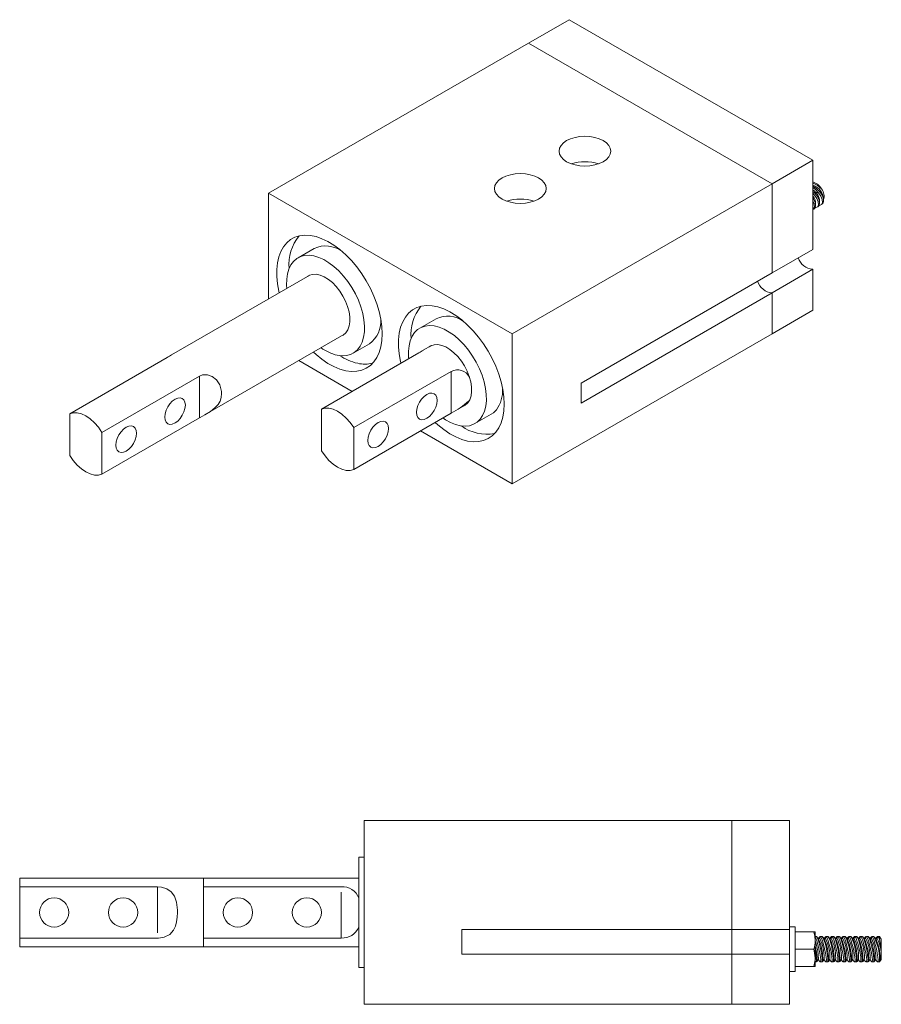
# Model space of a CAD drawing. Header units: inches. Extents: x 2.05 to 9.63, y 0.83 to 7.5.
# Tile 2 of 2: x 4.94 to 9.63, y 0.83 to 6.19. Entities that reach past the tile are written whole.
import ezdxf

# ---------------------------------------------------------------- set-up
doc = ezdxf.new("R2010")
doc.units = ezdxf.units.IN
doc.header["$MEASUREMENT"] = 0
doc.header["$PDSIZE"] = -1
doc.linetypes.add('PHANTOM', pattern=[0.5, 0.25, -0.05, 0.05, -0.05, 0.05, -0.05])

msp = doc.modelspace()

# ---------------------------------------------------------------- linework, layer by layer
at = {"color": 7, "linetype": 'Continuous', "lineweight": 0}
for p, q in [((7.9317, 6.1866), (7.7103, 6.0588)), ((9.2575, 5.4212), (7.9317, 6.1866)), ((7.7103, 6.0588), (6.2961, 5.2424)), ((9.0362, 5.2934), (7.7103, 6.0588)), ((9.2575, 5.4212), (9.0362, 5.2934)), ((9.2575, 4.9365), (9.2575, 5.4212)), ((9.0362, 5.2934), (7.6219, 4.477)), ((9.0362, 4.8088), (9.0362, 5.2934)), ((7.6219, 4.477), (6.2961, 5.2424)), ((6.2961, 5.2424), (6.2961, 4.6668)), ((9.2575, 5.1529), (9.2625, 5.1558)), ((9.2791, 5.1653), (9.2846, 5.1685)), ((9.3012, 5.1781), (9.3066, 5.1812)), ((6.5448, 4.9414), (6.4564, 4.8904)), ((9.2575, 4.9365), (9.0362, 4.8088)), ((9.0362, 4.7003), (9.2575, 4.8281)), ((9.2575, 4.6047), (9.2575, 4.8281)), ((6.52, 4.796), (5.7683, 4.3621)), ((9.0362, 4.8088), (7.9967, 4.2087)), ((7.9967, 4.1002), (9.0362, 4.7003)), ((9.0362, 4.4769), (9.0362, 4.7003)), ((7.2077, 4.5587), (7.1193, 4.5077)), ((9.2575, 4.6047), (9.0362, 4.4769)), ((5.9548, 4.0391), (6.7064, 4.473)), ((7.6219, 3.6605), (7.6219, 4.477)), ((9.0362, 4.4769), (7.6219, 3.6605)), ((6.7564, 4.3707), (6.8447, 4.4218)), ((7.1829, 4.4133), (7.1383, 4.3876)), ((5.7444, 4.3479), (5.2141, 4.0418)), ((7.1144, 4.3735), (6.5841, 4.0673)), ((6.4605, 4.331), (6.7507, 4.1635)), ((5.3894, 3.9406), (5.9198, 4.2467)), ((6.7595, 3.9661), (7.2898, 4.2722)), ((7.9967, 4.1002), (7.9967, 4.2087)), ((7.3248, 4.0646), (7.3694, 4.0903)), ((5.2141, 4.0418), (5.2141, 3.8143)), ((6.5841, 4.0673), (6.5841, 3.8398)), ((7.2898, 4.0447), (6.7595, 3.7386)), ((7.4193, 3.9881), (7.5077, 4.0391)), ((5.9198, 4.0192), (5.3894, 3.7131)), ((6.7595, 3.7386), (6.7595, 3.9661)), ((5.3894, 3.7131), (5.3894, 3.9406)), ((7.1231, 3.9485), (7.6219, 3.6605)), ((6.8171, 0.8274), (6.8171, 1.8274)), ((8.8171, 1.8274), (6.8171, 1.8274)), ((8.8171, 1.2338), (8.8171, 1.8274)), ((9.1301, 1.8274), (8.8171, 1.8274)), ((9.1301, 1.2338), (9.1301, 1.8274)), ((6.8171, 1.6274), (6.7871, 1.6274)), ((6.7871, 1.1651), (6.7871, 1.6274)), ((5.9421, 1.5139), (4.9421, 1.5139)), ((4.9421, 1.4667), (4.9421, 1.5139)), ((6.7871, 1.5139), (5.9421, 1.5139)), ((5.9421, 1.4667), (5.9421, 1.5139)), ((4.9421, 1.4667), (5.6921, 1.4667)), ((4.9421, 1.1881), (4.9421, 1.4667)), ((5.9421, 1.4667), (6.6921, 1.4667)), ((5.9421, 1.1881), (5.9421, 1.4667)), ((8.8171, 1.2338), (7.3471, 1.2338)), ((7.3471, 1.101), (7.3471, 1.2338)), ((9.1301, 1.2338), (8.8171, 1.2338)), ((8.8171, 1.2338), (8.8171, 1.101)), ((9.1611, 1.2494), (9.1301, 1.2494)), ((9.1301, 1.2338), (9.1301, 1.1003)), ((9.1611, 1.0054), (9.1611, 1.2494)), ((4.9421, 1.1409), (4.9421, 1.1881)), ((5.6921, 1.1881), (4.9421, 1.1881)), ((6.6921, 1.1881), (5.9421, 1.1881)), ((5.9421, 1.1409), (5.9421, 1.1881)), ((9.2624, 1.2212), (9.1611, 1.2212)), ((9.2708, 1.2212), (9.2624, 1.2212)), ((9.2708, 1.1743), (9.2708, 1.2212)), ((9.2765, 1.1964), (9.2708, 1.1964)), ((9.2893, 1.1826), (9.2795, 1.1941)), ((9.2949, 1.1942), (9.2871, 1.1851)), ((9.2955, 1.1849), (9.2884, 1.1835)), ((9.298, 1.1944), (9.2948, 1.1848)), ((9.2983, 1.1943), (9.2986, 1.1958)), ((9.3077, 1.1964), (9.2997, 1.1964)), ((9.3205, 1.1826), (9.3107, 1.1941)), ((9.3262, 1.1942), (9.3184, 1.1851)), ((9.3267, 1.1849), (9.3197, 1.1835)), ((9.3293, 1.1944), (9.3261, 1.1848)), ((9.3296, 1.1943), (9.3298, 1.1958)), ((9.339, 1.1964), (9.3309, 1.1964)), ((9.3518, 1.1826), (9.342, 1.1941)), ((9.3574, 1.1942), (9.3496, 1.1851)), ((9.358, 1.1849), (9.3509, 1.1835)), ((9.3605, 1.1944), (9.3573, 1.1848)), ((9.3608, 1.1943), (9.3611, 1.1958)), ((9.3702, 1.1964), (9.3622, 1.1964)), ((9.383, 1.1826), (9.3732, 1.1941)), ((9.3887, 1.1942), (9.3809, 1.1851)), ((9.3892, 1.1849), (9.3822, 1.1835)), ((9.3918, 1.1944), (9.3886, 1.1848)), ((9.3921, 1.1943), (9.3923, 1.1958)), ((9.4015, 1.1964), (9.3934, 1.1964)), ((9.4143, 1.1826), (9.4045, 1.1941)), ((9.4199, 1.1942), (9.4121, 1.1851)), ((9.4205, 1.1849), (9.4134, 1.1835)), ((9.423, 1.1944), (9.4198, 1.1848)), ((9.4233, 1.1943), (9.4236, 1.1958)), ((9.4327, 1.1964), (9.4247, 1.1964)), ((9.4455, 1.1826), (9.4357, 1.1941)), ((9.4512, 1.1942), (9.4434, 1.1851)), ((9.4517, 1.1849), (9.4447, 1.1835)), ((9.4543, 1.1944), (9.4511, 1.1848)), ((9.4546, 1.1943), (9.4548, 1.1958)), ((9.464, 1.1964), (9.4559, 1.1964)), ((9.4768, 1.1826), (9.467, 1.1941)), ((9.4824, 1.1942), (9.4746, 1.1851)), ((9.483, 1.1849), (9.4759, 1.1835)), ((9.4855, 1.1944), (9.4823, 1.1848)), ((9.4858, 1.1943), (9.4861, 1.1958)), ((9.4952, 1.1964), (9.4872, 1.1964)), ((9.508, 1.1826), (9.4982, 1.1941)), ((9.5137, 1.1942), (9.5059, 1.1851)), ((9.5142, 1.1849), (9.5072, 1.1835)), ((9.5168, 1.1944), (9.5136, 1.1848)), ((9.5171, 1.1943), (9.5173, 1.1958)), ((9.5265, 1.1964), (9.5184, 1.1964)), ((9.5393, 1.1826), (9.5295, 1.1941)), ((9.5449, 1.1942), (9.5371, 1.1851)), ((9.5455, 1.1849), (9.5384, 1.1835)), ((9.548, 1.1944), (9.5448, 1.1848)), ((9.5483, 1.1943), (9.5486, 1.1958)), ((9.5577, 1.1964), (9.5497, 1.1964)), ((9.5705, 1.1826), (9.5607, 1.1941)), ((9.5762, 1.1942), (9.5684, 1.1851)), ((9.5767, 1.1849), (9.5697, 1.1835)), ((9.5793, 1.1944), (9.5761, 1.1848)), ((9.5796, 1.1943), (9.5798, 1.1958)), ((9.5891, 1.1964), (9.5809, 1.1964)), ((9.6018, 1.1826), (9.5918, 1.1943)), ((9.6074, 1.1942), (9.5996, 1.1851)), ((9.608, 1.1849), (9.6009, 1.1835)), ((9.6105, 1.1942), (9.6073, 1.1848)), ((9.6121, 1.1964), (9.6103, 1.1964)), ((9.6109, 1.1941), (9.6115, 1.1962)), ((9.6205, 1.1964), (9.6121, 1.1964)), ((9.6301, 1.1826), (9.6205, 1.1964)), ((9.6205, 1.1964), (9.6205, 1.1795)), ((9.6296, 1.1835), (9.6295, 1.1836)), ((9.6301, 1.1826), (9.6301, 1.0722)), ((4.9421, 1.1409), (5.9421, 1.1409)), ((5.9421, 1.1409), (6.7871, 1.1409)), ((6.7871, 1.0274), (6.7871, 1.1651)), ((9.2624, 1.1274), (9.1611, 1.1274)), ((9.2708, 1.0806), (9.2708, 1.1743)), ((7.3471, 1.101), (8.8171, 1.101)), ((8.8171, 0.8274), (8.8171, 1.101)), ((8.8171, 1.101), (9.1301, 1.101)), ((9.1301, 0.8274), (9.1301, 1.101)), ((9.2708, 1.0806), (9.2708, 1.0337)), ((9.6205, 1.0641), (9.6205, 1.072)), ((9.6298, 1.0717), (9.6301, 1.0722)), ((6.7871, 1.0274), (6.8171, 1.0274)), ((9.2624, 1.0337), (9.1611, 1.0337)), ((9.2624, 1.0337), (9.2708, 1.0337)), ((9.2708, 1.0584), (9.2747, 1.0584)), ((9.2747, 1.0584), (9.2765, 1.0584)), ((9.2765, 1.0588), (9.2756, 1.0599)), ((9.2763, 1.0607), (9.2798, 1.0712)), ((9.2791, 1.0611), (9.2768, 1.0585)), ((9.2794, 1.0701), (9.2865, 1.0714)), ((9.2795, 1.0608), (9.2871, 1.0698)), ((9.2859, 1.0713), (9.2949, 1.0607)), ((9.2978, 1.0584), (9.3059, 1.0584)), ((9.3059, 1.0584), (9.3077, 1.0584)), ((9.3077, 1.0588), (9.3069, 1.0599)), ((9.3076, 1.0607), (9.3111, 1.0712)), ((9.3103, 1.0611), (9.308, 1.0585)), ((9.3107, 1.0701), (9.3177, 1.0714)), ((9.3107, 1.0608), (9.3184, 1.0698)), ((9.3171, 1.0713), (9.3262, 1.0607)), ((9.329, 1.0584), (9.3372, 1.0584)), ((9.3372, 1.0584), (9.339, 1.0584)), ((9.339, 1.0588), (9.3381, 1.0599)), ((9.3388, 1.0607), (9.3423, 1.0712)), ((9.3416, 1.0611), (9.3393, 1.0585)), ((9.3419, 1.0701), (9.349, 1.0714)), ((9.342, 1.0608), (9.3496, 1.0698)), ((9.3484, 1.0713), (9.3574, 1.0607)), ((9.3603, 1.0584), (9.3684, 1.0584)), ((9.3684, 1.0584), (9.3702, 1.0584)), ((9.3702, 1.0588), (9.3694, 1.0599)), ((9.3701, 1.0607), (9.3736, 1.0712)), ((9.3728, 1.0611), (9.3705, 1.0585)), ((9.3732, 1.0701), (9.3802, 1.0714)), ((9.3732, 1.0608), (9.3809, 1.0698)), ((9.3796, 1.0713), (9.3887, 1.0607)), ((9.3915, 1.0584), (9.3997, 1.0584)), ((9.3997, 1.0584), (9.4015, 1.0584)), ((9.4015, 1.0588), (9.4006, 1.0599)), ((9.4013, 1.0607), (9.4048, 1.0712)), ((9.4041, 1.0611), (9.4018, 1.0585)), ((9.4044, 1.0701), (9.4115, 1.0714)), ((9.4045, 1.0608), (9.4121, 1.0698)), ((9.4109, 1.0713), (9.4199, 1.0607)), ((9.4228, 1.0584), (9.4309, 1.0584)), ((9.4309, 1.0584), (9.4327, 1.0584)), ((9.4327, 1.0588), (9.4319, 1.0599)), ((9.4326, 1.0607), (9.4361, 1.0712)), ((9.4353, 1.0611), (9.433, 1.0585)), ((9.4357, 1.0701), (9.4427, 1.0714)), ((9.4357, 1.0608), (9.4434, 1.0698)), ((9.4421, 1.0713), (9.4512, 1.0607)), ((9.454, 1.0584), (9.4622, 1.0584)), ((9.4622, 1.0584), (9.464, 1.0584)), ((9.464, 1.0588), (9.4631, 1.0599)), ((9.4638, 1.0607), (9.4673, 1.0712)), ((9.4666, 1.0611), (9.4643, 1.0585)), ((9.4669, 1.0701), (9.474, 1.0714)), ((9.467, 1.0608), (9.4746, 1.0698)), ((9.4734, 1.0713), (9.4824, 1.0607)), ((9.4853, 1.0584), (9.4934, 1.0584)), ((9.4934, 1.0584), (9.4952, 1.0584)), ((9.4952, 1.0588), (9.4944, 1.0599)), ((9.4951, 1.0607), (9.4986, 1.0712)), ((9.4978, 1.0611), (9.4955, 1.0585)), ((9.4982, 1.0701), (9.5052, 1.0714)), ((9.4982, 1.0608), (9.5059, 1.0698)), ((9.5046, 1.0713), (9.5137, 1.0607)), ((9.5165, 1.0584), (9.5247, 1.0584)), ((9.5247, 1.0584), (9.5265, 1.0584)), ((9.5265, 1.0588), (9.5256, 1.0599)), ((9.5263, 1.0607), (9.5298, 1.0712)), ((9.5291, 1.0611), (9.5268, 1.0585)), ((9.5294, 1.0701), (9.5365, 1.0714)), ((9.5295, 1.0608), (9.5371, 1.0698)), ((9.5359, 1.0713), (9.5449, 1.0607)), ((9.5478, 1.0584), (9.5559, 1.0584)), ((9.5559, 1.0584), (9.5577, 1.0584)), ((9.5577, 1.0588), (9.5569, 1.0599)), ((9.5576, 1.0607), (9.5611, 1.0712)), ((9.5603, 1.0611), (9.558, 1.0585)), ((9.5607, 1.0701), (9.5677, 1.0714)), ((9.5607, 1.0608), (9.5684, 1.0698)), ((9.5671, 1.0713), (9.5762, 1.0607)), ((9.579, 1.0584), (9.5872, 1.0584)), ((9.5872, 1.0584), (9.5891, 1.0584)), ((9.5891, 1.0594), (9.5881, 1.0597)), ((9.5888, 1.0607), (9.5923, 1.0712)), ((9.5915, 1.0608), (9.5904, 1.0591)), ((9.5918, 1.0606), (9.5996, 1.0698)), ((9.5919, 1.0701), (9.599, 1.0714)), ((9.5984, 1.0713), (9.6074, 1.0607)), ((9.6103, 1.0584), (9.6184, 1.0584)), ((9.6184, 1.0584), (9.6205, 1.0584)), ((9.6201, 1.0606), (9.6236, 1.0712)), ((9.6205, 1.0584), (9.6295, 1.0713)), ((9.6205, 1.0619), (9.6205, 1.0584)), ((9.6232, 1.0701), (9.6296, 1.0713)), ((9.1301, 1.0054), (9.1611, 1.0054)), ((8.8171, 0.8274), (6.8171, 0.8274)), ((9.1301, 0.8274), (8.8171, 0.8274))]:
    msp.add_line(p, q, dxfattribs=at)
at = {"color": 8, "linetype": 'PHANTOM', "lineweight": 0}
for p, q in [((5.9198, 4.2467), (5.9198, 4.0192)), ((7.2898, 4.0447), (7.2898, 4.2722)), ((5.6921, 1.4667), (5.6921, 1.1881)), ((6.6921, 1.1881), (6.6921, 1.4667))]:
    msp.add_line(p, q, dxfattribs=at)
at = {"color": 7, "linetype": 'Continuous', "lineweight": 0, "flags": 128}
for points in [[(7.9182, 5.4134), (7.9395, 5.4034), (7.9638, 5.3959), (7.9902, 5.3912), (8.0176, 5.3897), (8.0451, 5.3912), (8.0715, 5.3959), (8.0958, 5.4034), (8.1171, 5.4134), (8.1346, 5.4257), (8.1476, 5.4398), (8.1556, 5.455), (8.1583, 5.4709), (8.1556, 5.4867), (8.1476, 5.5019), (8.1346, 5.516), (8.1171, 5.5283), (8.0958, 5.5384), (8.0715, 5.5459), (8.0451, 5.5505), (8.0176, 5.552), (7.9902, 5.5505), (7.9638, 5.5459), (7.9395, 5.5384), (7.9182, 5.5283), (7.9007, 5.516), (7.8877, 5.5019), (7.8797, 5.4867), (7.877, 5.4709), (7.8797, 5.455), (7.8877, 5.4398), (7.9007, 5.4257), (7.9182, 5.4134)], [(7.5667, 5.2105), (7.588, 5.2004), (7.6123, 5.1929), (7.6387, 5.1883), (7.6661, 5.1868), (7.6936, 5.1883), (7.72, 5.1929), (7.7443, 5.2004), (7.7656, 5.2105), (7.7831, 5.2228), (7.7961, 5.2369), (7.8041, 5.2521), (7.8068, 5.2679), (7.8041, 5.2838), (7.7961, 5.299), (7.7831, 5.313), (7.7656, 5.3253), (7.7443, 5.3354), (7.72, 5.3429), (7.6936, 5.3476), (7.6661, 5.3491), (7.6387, 5.3476), (7.6123, 5.3429), (7.588, 5.3354), (7.5667, 5.3253), (7.5492, 5.313), (7.5362, 5.299), (7.5282, 5.2838), (7.5255, 5.2679), (7.5282, 5.2521), (7.5362, 5.2369), (7.5492, 5.2228), (7.5667, 5.2105)], [(9.3062, 5.182), (9.3117, 5.1854), (9.3165, 5.197), (9.3154, 5.2127), (9.3081, 5.231), (9.2951, 5.25), (9.2778, 5.2673), (9.2582, 5.2808), (9.2575, 5.281)], [(9.2575, 5.2738), (9.273, 5.2619), (9.2891, 5.2448), (9.3017, 5.2258), (9.3091, 5.2072), (9.3101, 5.1914), (9.3045, 5.1805), (9.2933, 5.1755), (9.2916, 5.1756)], [(9.2843, 5.1689), (9.2916, 5.1756), (9.2947, 5.1885), (9.2918, 5.2052), (9.2827, 5.2239), (9.2683, 5.2427), (9.2575, 5.2523)], [(9.2575, 5.2004), (9.2575, 5.2003), (9.2649, 5.1817), (9.2659, 5.1659), (9.2603, 5.155), (9.2566, 5.1533)], [(9.2575, 5.2422), (9.2671, 5.232), (9.2796, 5.213), (9.287, 5.1944), (9.288, 5.1786), (9.2824, 5.1677), (9.2712, 5.1628), (9.2696, 5.1629)], [(9.2622, 5.1562), (9.2695, 5.1628), (9.2726, 5.1758), (9.2697, 5.1924), (9.2606, 5.2112), (9.2575, 5.2152)], [(6.9148, 4.477), (6.913, 4.5159), (6.9074, 4.5564), (6.8981, 4.5981), (6.8854, 4.6403), (6.8692, 4.6826), (6.85, 4.7244), (6.8278, 4.7651), (6.803, 4.8042), (6.7759, 4.8412), (6.7469, 4.8757), (6.7163, 4.907), (6.6846, 4.935), (6.6522, 4.9591), (6.6194, 4.9791), (6.5867, 4.9947), (6.5546, 5.0058), (6.5234, 5.0121), (6.4935, 5.0136), (6.4654, 5.0102), (6.4395, 5.0021), (6.4159, 4.9893), (6.3952, 4.9719), (6.3774, 4.9503), (6.363, 4.9247), (6.352, 4.8954), (6.3445, 4.8628), (6.3408, 4.8273), (6.3408, 4.7894), (6.3445, 4.7496), (6.352, 4.7085), (6.3539, 4.7001)], [(6.6703, 4.3601), (6.6962, 4.3568), (6.7205, 4.3582), (6.7428, 4.3642), (6.7629, 4.3749), (6.7802, 4.3898), (6.7946, 4.4089), (6.8058, 4.4318), (6.8135, 4.4581), (6.8177, 4.4874), (6.8183, 4.5191), (6.8152, 4.5527), (6.8086, 4.5876), (6.7986, 4.6233), (6.7852, 4.6591), (6.7688, 4.6944), (6.7496, 4.7286), (6.7279, 4.7612), (6.7042, 4.7915), (6.6788, 4.819), (6.6521, 4.8433), (6.6247, 4.864), (6.5969, 4.8807), (6.5694, 4.8931), (6.5424, 4.901), (6.5166, 4.9043), (6.4922, 4.9029), (6.4699, 4.8969), (6.4499, 4.8863), (6.4325, 4.8713), (6.4181, 4.8522), (6.407, 4.8293), (6.3992, 4.803), (6.395, 4.7737), (6.3944, 4.742), (6.3956, 4.7242)], [(6.6928, 4.4651), (6.7027, 4.4703), (6.7166, 4.4826), (6.7273, 4.4991), (6.7346, 4.5194), (6.7382, 4.5429), (6.738, 4.5689), (6.734, 4.5967), (6.7264, 4.6254), (6.7152, 4.6543), (6.701, 4.6826), (6.684, 4.7093), (6.6648, 4.7338), (6.6439, 4.7553), (6.622, 4.7732), (6.5996, 4.787), (6.5773, 4.7963), (6.556, 4.8008), (6.536, 4.8005), (6.5181, 4.7952), (6.5063, 4.7881)], [(7.5778, 4.0943), (7.5759, 4.1332), (7.5703, 4.1737), (7.561, 4.2154), (7.5483, 4.2577), (7.5322, 4.2999), (7.5129, 4.3417), (7.4907, 4.3824), (7.4659, 4.4215), (7.4388, 4.4585), (7.4098, 4.493), (7.3793, 4.5244), (7.3475, 4.5523), (7.3151, 4.5764), (7.2823, 4.5964), (7.2496, 4.6121), (7.2175, 4.6231), (7.1863, 4.6294), (7.1564, 4.6309), (7.1283, 4.6275), (7.1024, 4.6194), (7.0789, 4.6066), (7.0581, 4.5893), (7.0404, 4.5676), (7.0259, 4.542), (7.0149, 4.5127), (7.0074, 4.4801), (7.0037, 4.4446), (7.0037, 4.4067), (7.0074, 4.367), (7.0149, 4.3258), (7.0169, 4.3171)], [(7.4477, 4.0123), (7.4611, 4.0326), (7.4713, 4.0565), (7.478, 4.0837), (7.4812, 4.1137), (7.4807, 4.1461), (7.4766, 4.1801), (7.4689, 4.2153), (7.4579, 4.2511), (7.4436, 4.2868), (7.4263, 4.3219), (7.4064, 4.3557), (7.3841, 4.3876), (7.3598, 4.4171), (7.334, 4.4438), (7.3071, 4.4671), (7.2795, 4.4866), (7.2518, 4.5021), (7.2243, 4.5132), (7.1976, 4.5198), (7.1722, 4.5217), (7.1484, 4.519), (7.1267, 4.5115), (7.1074, 4.4996), (7.0909, 4.4834), (7.0774, 4.4632), (7.0673, 4.4392), (7.0605, 4.412), (7.0574, 4.382), (7.0579, 4.3497), (7.0586, 4.3412)], [(6.5404, 4.3771), (6.5546, 4.3641), (6.5867, 4.3381), (6.6194, 4.316), (6.6522, 4.2981), (6.6846, 4.2848), (6.7163, 4.2761), (6.7469, 4.2722), (6.7759, 4.2731), (6.803, 4.2789), (6.8278, 4.2893), (6.85, 4.3044), (6.8692, 4.324), (6.8854, 4.3476), (6.8981, 4.3751), (6.9074, 4.4061), (6.913, 4.4402), (6.9148, 4.477)], [(7.3805, 4.101), (7.391, 4.1179), (7.398, 4.1385), (7.4013, 4.1622), (7.4007, 4.1884), (7.3965, 4.2163), (7.3885, 4.2451), (7.3771, 4.2739), (7.3627, 4.3021), (7.3455, 4.3287), (7.3261, 4.3529), (7.3051, 4.3741), (7.2831, 4.3917), (7.2607, 4.4052), (7.2385, 4.4141), (7.2172, 4.4183), (7.1974, 4.4175), (7.1797, 4.4119), (7.1692, 4.4054)], [(5.9198, 4.2467), (5.9368, 4.2535), (5.9635, 4.2545), (5.9897, 4.2454), (6.0126, 4.2268), (6.0305, 4.1989), (6.04, 4.162), (6.0405, 4.1516), (6.0385, 4.1309), (6.0322, 4.1108), (6.0218, 4.0925), (6.0064, 4.075), (5.98, 4.0544), (5.9498, 4.0362), (5.9238, 4.0215), (5.9198, 4.0192)], [(5.8434, 4.0889), (5.8415, 4.1046), (5.8359, 4.117), (5.8269, 4.1253), (5.8153, 4.1289), (5.8017, 4.1275), (5.7872, 4.1213), (5.7726, 4.1107), (5.7591, 4.0964), (5.7474, 4.0794), (5.7385, 4.0608), (5.7329, 4.0419), (5.731, 4.024), (5.7329, 4.0083), (5.7385, 3.9959), (5.7474, 3.9876), (5.7591, 3.984), (5.7726, 3.9853), (5.7872, 3.9915), (5.8017, 4.0021), (5.8153, 4.0164), (5.8269, 4.0335), (5.8359, 4.0521), (5.8415, 4.071), (5.8434, 4.0889)], [(7.101, 4.0495), (7.1029, 4.0338), (7.1085, 4.0214), (7.1175, 4.0131), (7.1291, 4.0095), (7.1427, 4.0108), (7.1572, 4.017), (7.1718, 4.0276), (7.1853, 4.0419), (7.197, 4.059), (7.2059, 4.0776), (7.2115, 4.0965), (7.2134, 4.1144), (7.2115, 4.1301), (7.2059, 4.1425), (7.197, 4.1508), (7.1853, 4.1544), (7.1718, 4.153), (7.1572, 4.1468), (7.1427, 4.1362), (7.1291, 4.1219), (7.1175, 4.1049), (7.1085, 4.0863), (7.1029, 4.0674), (7.101, 4.0495)], [(7.203, 3.9946), (7.2175, 3.9815), (7.2496, 3.9554), (7.2823, 3.9333), (7.3151, 3.9154), (7.3475, 3.9021), (7.3793, 3.8934), (7.4098, 3.8895), (7.4388, 3.8904), (7.4659, 3.8962), (7.4907, 3.9067), (7.5129, 3.9218), (7.5322, 3.9413), (7.5483, 3.9649), (7.561, 3.9925), (7.5703, 4.0235), (7.5759, 4.0575), (7.5778, 4.0943)], [(7.3557, 4.0824), (7.3668, 4.0884), (7.3805, 4.101)], [(5.3894, 3.9406), (5.3702, 3.9681), (5.3487, 3.9927), (5.3256, 4.0134), (5.3018, 4.0297), (5.2779, 4.041), (5.2548, 4.0468), (5.2333, 4.0471), (5.2141, 4.0418)], [(6.7595, 3.9661), (6.7402, 3.9936), (6.7187, 4.0182), (6.6956, 4.0389), (6.6718, 4.0552), (6.6479, 4.0665), (6.6249, 4.0723), (6.6034, 4.0726), (6.5841, 4.0673)], [(7.5077, 4.0391), (7.5195, 4.0471), (7.5361, 4.0634)], [(5.5782, 3.9358), (5.5763, 3.9515), (5.5707, 3.9639), (5.5618, 3.9722), (5.5501, 3.9758), (5.5366, 3.9744), (5.522, 3.9683), (5.5075, 3.9576), (5.4939, 3.9433), (5.4823, 3.9263), (5.4733, 3.9077), (5.4677, 3.8888), (5.4658, 3.8709), (5.4677, 3.8552), (5.4733, 3.8428), (5.4823, 3.8345), (5.4939, 3.8309), (5.5075, 3.8322), (5.522, 3.8384), (5.5366, 3.849), (5.5501, 3.8634), (5.5618, 3.8804), (5.5707, 3.899), (5.5763, 3.9179), (5.5782, 3.9358)], [(6.8358, 3.8964), (6.8377, 3.8807), (6.8434, 3.8683), (6.8523, 3.86), (6.8639, 3.8564), (6.8775, 3.8578), (6.892, 3.8639), (6.9066, 3.8746), (6.9201, 3.8889), (6.9318, 3.9059), (6.9407, 3.9245), (6.9463, 3.9434), (6.9483, 3.9613), (6.9463, 3.977), (6.9407, 3.9894), (6.9318, 3.9977), (6.9201, 4.0013), (6.9066, 4), (6.892, 3.9938), (6.8775, 3.9832), (6.8639, 3.9688), (6.8523, 3.9518), (6.8434, 3.9332), (6.8377, 3.9143), (6.8358, 3.8964)], [(7.2447, 4.0187), (7.2591, 4.0091), (7.2868, 3.9936), (7.3142, 3.9825), (7.3409, 3.9759), (7.3664, 3.974), (7.3902, 3.9768), (7.4119, 3.9842), (7.4312, 3.9961), (7.4477, 4.0123)], [(5.2141, 3.8143), (5.2333, 3.7867), (5.2548, 3.7622), (5.2779, 3.7414), (5.3018, 3.7251), (5.3256, 3.7139), (5.3487, 3.708), (5.3702, 3.7077), (5.3894, 3.7131)], [(6.5841, 3.8398), (6.6034, 3.8123), (6.6249, 3.7877), (6.6479, 3.7669), (6.6718, 3.7507), (6.6956, 3.7394), (6.7187, 3.7335), (6.7402, 3.7333), (6.7595, 3.7386)], [(5.6921, 1.4667), (5.7143, 1.4649), (5.7431, 1.4563), (5.7665, 1.4402), (5.7837, 1.4165), (5.7949, 1.3837), (5.8002, 1.34), (5.8004, 1.3274), (5.7994, 1.3017), (5.7959, 1.276), (5.7896, 1.2525), (5.7793, 1.2306), (5.7583, 1.2077), (5.7291, 1.1933), (5.6977, 1.1882), (5.6921, 1.1881)], [(9.2624, 1.2212), (9.2685, 1.1982), (9.2708, 1.1743)], [(9.2684, 1.1955), (9.27, 1.1951), (9.274, 1.1871), (9.2791, 1.1724), (9.2848, 1.1522), (9.2907, 1.1289), (9.2958, 1.1051), (9.2992, 1.0843), (9.3006, 1.069), (9.2997, 1.0603), (9.297, 1.0587), (9.2953, 1.061)], [(9.3059, 1.059), (9.3065, 1.0586), (9.308, 1.0639), (9.3078, 1.0762), (9.3059, 1.0938), (9.3027, 1.1151), (9.2982, 1.1379), (9.2927, 1.1599), (9.2868, 1.1785), (9.2812, 1.1913), (9.2768, 1.1964), (9.2765, 1.196)], [(9.2978, 1.1957), (9.297, 1.1962), (9.2927, 1.1906), (9.2898, 1.1838)], [(9.2997, 1.1955), (9.3012, 1.1951), (9.3052, 1.1871), (9.3103, 1.1724), (9.3161, 1.1522), (9.3219, 1.1289), (9.327, 1.1051), (9.3305, 1.0843), (9.3318, 1.069), (9.331, 1.0603), (9.3283, 1.0587), (9.3265, 1.061)], [(9.3372, 1.059), (9.3378, 1.0586), (9.3392, 1.0639), (9.339, 1.0762), (9.3372, 1.0938), (9.3339, 1.1151), (9.3294, 1.1379), (9.3239, 1.1599), (9.318, 1.1785), (9.3124, 1.1913), (9.308, 1.1964), (9.3077, 1.196)], [(9.329, 1.1957), (9.3283, 1.1962), (9.324, 1.1906), (9.3211, 1.1838)], [(9.3309, 1.1955), (9.3325, 1.1951), (9.3365, 1.1871), (9.3416, 1.1724), (9.3473, 1.1522), (9.3532, 1.1289), (9.3583, 1.1051), (9.3617, 1.0843), (9.3631, 1.069), (9.3622, 1.0603), (9.3595, 1.0587), (9.3578, 1.061)], [(9.3684, 1.059), (9.369, 1.0586), (9.3705, 1.0639), (9.3703, 1.0762), (9.3684, 1.0938), (9.3652, 1.1151), (9.3607, 1.1379), (9.3552, 1.1599), (9.3493, 1.1785), (9.3437, 1.1913), (9.3393, 1.1964), (9.339, 1.196)], [(9.3603, 1.1957), (9.3595, 1.1962), (9.3552, 1.1906), (9.3523, 1.1838)], [(9.3622, 1.1955), (9.3637, 1.1951), (9.3677, 1.1871), (9.3728, 1.1724), (9.3786, 1.1522), (9.3844, 1.1289), (9.3895, 1.1051), (9.393, 1.0843), (9.3943, 1.069), (9.3935, 1.0603), (9.3908, 1.0587), (9.389, 1.061)], [(9.3997, 1.059), (9.4003, 1.0586), (9.4017, 1.0639), (9.4015, 1.0762), (9.3997, 1.0938), (9.3964, 1.1151), (9.3919, 1.1379), (9.3864, 1.1599), (9.3805, 1.1785), (9.3749, 1.1913), (9.3705, 1.1964), (9.3702, 1.196)], [(9.3915, 1.1957), (9.3908, 1.1962), (9.3865, 1.1906), (9.3836, 1.1838)], [(9.3934, 1.1955), (9.395, 1.1951), (9.399, 1.1871), (9.4041, 1.1724), (9.4098, 1.1522), (9.4157, 1.1289), (9.4208, 1.1051), (9.4242, 1.0843), (9.4256, 1.069), (9.4247, 1.0603), (9.422, 1.0587), (9.4203, 1.061)], [(9.4309, 1.059), (9.4315, 1.0586), (9.433, 1.0639), (9.4328, 1.0762), (9.4309, 1.0938), (9.4277, 1.1151), (9.4232, 1.1379), (9.4177, 1.1599), (9.4118, 1.1785), (9.4062, 1.1913), (9.4018, 1.1964), (9.4015, 1.196)], [(9.4228, 1.1957), (9.422, 1.1962), (9.4177, 1.1906), (9.4148, 1.1838)], [(9.4247, 1.1955), (9.4262, 1.1951), (9.4302, 1.1871), (9.4353, 1.1724), (9.4411, 1.1522), (9.4469, 1.1289), (9.452, 1.1051), (9.4555, 1.0843), (9.4568, 1.069), (9.456, 1.0603), (9.4533, 1.0587), (9.4515, 1.061)], [(9.4622, 1.059), (9.4628, 1.0586), (9.4642, 1.0639), (9.464, 1.0762), (9.4622, 1.0938), (9.4589, 1.1151), (9.4544, 1.1379), (9.4489, 1.1599), (9.443, 1.1785), (9.4374, 1.1913), (9.433, 1.1964), (9.4327, 1.196)], [(9.454, 1.1957), (9.4533, 1.1962), (9.449, 1.1906), (9.4461, 1.1838)], [(9.4559, 1.1955), (9.4575, 1.1951), (9.4615, 1.1871), (9.4666, 1.1724), (9.4723, 1.1522), (9.4782, 1.1289), (9.4833, 1.1051), (9.4867, 1.0843), (9.4881, 1.069), (9.4872, 1.0603), (9.4845, 1.0587), (9.4828, 1.061)], [(9.4934, 1.059), (9.494, 1.0586), (9.4955, 1.0639), (9.4953, 1.0762), (9.4934, 1.0938), (9.4902, 1.1151), (9.4857, 1.1379), (9.4802, 1.1599), (9.4743, 1.1785), (9.4687, 1.1913), (9.4643, 1.1964), (9.464, 1.196)], [(9.4853, 1.1957), (9.4845, 1.1962), (9.4802, 1.1906), (9.4773, 1.1838)], [(9.4872, 1.1955), (9.4887, 1.1951), (9.4927, 1.1871), (9.4978, 1.1724), (9.5036, 1.1522), (9.5094, 1.1289), (9.5145, 1.1051), (9.518, 1.0843), (9.5193, 1.069), (9.5185, 1.0603), (9.5158, 1.0587), (9.514, 1.061)], [(9.5247, 1.059), (9.5253, 1.0586), (9.5267, 1.0639), (9.5265, 1.0762), (9.5247, 1.0938), (9.5214, 1.1151), (9.5169, 1.1379), (9.5114, 1.1599), (9.5055, 1.1785), (9.4999, 1.1913), (9.4955, 1.1964), (9.4952, 1.196)], [(9.5165, 1.1957), (9.5158, 1.1962), (9.5115, 1.1906), (9.5086, 1.1838)], [(9.5184, 1.1955), (9.52, 1.1951), (9.524, 1.1871), (9.5291, 1.1724), (9.5348, 1.1522), (9.5407, 1.1289), (9.5458, 1.1051), (9.5492, 1.0843), (9.5506, 1.069), (9.5497, 1.0603), (9.547, 1.0587), (9.5453, 1.061)], [(9.5559, 1.059), (9.5565, 1.0586), (9.558, 1.0639), (9.5578, 1.0762), (9.5559, 1.0938), (9.5527, 1.1151), (9.5482, 1.1379), (9.5427, 1.1599), (9.5368, 1.1785), (9.5312, 1.1913), (9.5268, 1.1964), (9.5265, 1.196)], [(9.5478, 1.1957), (9.547, 1.1962), (9.5427, 1.1906), (9.5398, 1.1838)], [(9.5497, 1.1955), (9.5512, 1.1951), (9.5552, 1.1871), (9.5603, 1.1724), (9.5661, 1.1522), (9.5719, 1.1289), (9.577, 1.1051), (9.5805, 1.0843), (9.5818, 1.069), (9.581, 1.0603), (9.5783, 1.0587), (9.5765, 1.061)], [(9.5872, 1.059), (9.5878, 1.0586), (9.5892, 1.0639), (9.589, 1.0762), (9.5872, 1.0938), (9.5839, 1.1151), (9.5794, 1.1379), (9.5739, 1.1599), (9.568, 1.1785), (9.5624, 1.1913), (9.558, 1.1964), (9.5577, 1.196)], [(9.579, 1.1957), (9.5783, 1.1962), (9.574, 1.1906), (9.5711, 1.1838)], [(9.5809, 1.1955), (9.5825, 1.1951), (9.5865, 1.1871), (9.5916, 1.1724), (9.5973, 1.1522), (9.6032, 1.1289), (9.6083, 1.1051), (9.6117, 1.0843), (9.6131, 1.069), (9.6122, 1.0603), (9.6095, 1.0587), (9.6078, 1.061)], [(9.6103, 1.1957), (9.6095, 1.1962), (9.6052, 1.1906), (9.6023, 1.1838)], [(9.2624, 1.1274), (9.2654, 1.1176), (9.2708, 1.0806)], [(9.2708, 1.0806), (9.2703, 1.0694), (9.2624, 1.0337)], [(9.2747, 1.059), (9.2753, 1.0586), (9.2767, 1.0639), (9.2765, 1.0762), (9.2747, 1.0938), (9.2714, 1.1151), (9.2708, 1.1184)], [(9.2798, 1.0712), (9.2801, 1.0722), (9.2805, 1.0778)], [(9.2865, 1.0714), (9.2865, 1.0715), (9.2877, 1.0737), (9.2881, 1.0793)], [(9.3111, 1.0712), (9.3113, 1.0722), (9.3117, 1.0778)], [(9.3177, 1.0714), (9.3178, 1.0715), (9.319, 1.0737), (9.3194, 1.0793)], [(9.3423, 1.0712), (9.3426, 1.0722), (9.343, 1.0778)], [(9.349, 1.0714), (9.349, 1.0715), (9.3502, 1.0737), (9.3506, 1.0793)], [(9.3736, 1.0712), (9.3738, 1.0722), (9.3742, 1.0778)], [(9.3802, 1.0714), (9.3803, 1.0715), (9.3815, 1.0737), (9.3819, 1.0793)], [(9.4048, 1.0712), (9.4051, 1.0722), (9.4055, 1.0778)], [(9.4115, 1.0714), (9.4115, 1.0715), (9.4127, 1.0737), (9.4131, 1.0793)], [(9.4361, 1.0712), (9.4363, 1.0722), (9.4367, 1.0778)], [(9.4427, 1.0714), (9.4428, 1.0715), (9.444, 1.0737), (9.4444, 1.0793)], [(9.4673, 1.0712), (9.4676, 1.0722), (9.468, 1.0778)], [(9.474, 1.0714), (9.474, 1.0715), (9.4752, 1.0737), (9.4756, 1.0793)], [(9.4986, 1.0712), (9.4988, 1.0722), (9.4992, 1.0778)], [(9.5052, 1.0714), (9.5053, 1.0715), (9.5065, 1.0737), (9.5069, 1.0793)], [(9.5298, 1.0712), (9.5301, 1.0722), (9.5305, 1.0778)], [(9.5365, 1.0714), (9.5365, 1.0715), (9.5377, 1.0737), (9.5381, 1.0793)], [(9.5611, 1.0712), (9.5613, 1.0722), (9.5617, 1.0778)], [(9.5677, 1.0714), (9.5678, 1.0715), (9.569, 1.0737), (9.5694, 1.0793)], [(9.5923, 1.0712), (9.5926, 1.0722), (9.593, 1.0778)], [(9.599, 1.0714), (9.599, 1.0715), (9.6002, 1.0737), (9.6006, 1.0793)], [(9.6236, 1.0712), (9.6238, 1.0722), (9.6242, 1.0778)], [(9.6184, 1.0592), (9.6192, 1.0587), (9.6205, 1.0641)]]:
    msp.add_lwpolyline(points, dxfattribs=at)
at = {"color": 7, "linetype": 'Continuous', "lineweight": 0}
for centre in [(5.1296, 1.3274), (5.5046, 1.3274), (6.1296, 1.3274), (6.5046, 1.3274)]:
    msp.add_circle(centre, 0.0795, dxfattribs=at)
for centre, radius, start, end in [((8.0176, 5.1855), 0.2279, 71.3338, 108.6662), ((9.2342, 5.2268), 0.0802, 28.7276, 73.1411), ((9.2276, 5.2021), 0.0996, 39.4366, 72.5602), ((9.2335, 5.2071), 0.082, 359.0576, 72.9628), ((9.2192, 5.1965), 0.0749, 359.0529, 59.2553), ((9.2597, 5.2264), 0.0594, 339.7207, 40.995), ((7.6661, 4.9826), 0.2279, 71.3338, 108.6662), ((9.2163, 5.1884), 0.056, 354.0308, 42.6634), ((6.6448, 4.8571), 0.2375, 140.0649, 185.8332), ((6.6071, 4.8065), 0.1486, 53.8777, 114.8102), ((9.2622, 4.9153), 0.0873, 196.2514, 266.9106), ((9.0409, 4.7875), 0.0873, 196.2514, 266.9106), ((7.3086, 4.4741), 0.2384, 140.1567, 185.7414), ((6.7527, 4.5461), 0.1547, 306.497, 4.8044), ((7.2703, 4.4266), 0.1462, 53.3191, 115.3687), ((6.7295, 4.6021), 0.2492, 233.7376, 256.261), ((5.0792, 5.5115), 1.3403, 299.7574, 300.946), ((6.8544, 4.6261), 0.3184, 237.3612, 256.693), ((6.4492, 5.537), 1.3403, 299.7574, 300.946), ((6.8213, 4.4887), 0.1771, 256.9016, 283.5453), ((7.3243, 4.2068), 0.0739, 27.8914, 117.8155), ((7.3864, 4.1696), 0.1835, 324.6307, 2.1294), ((7.0818, 4.4493), 0.4549, 297.2093, 311.7451), ((7.4841, 4.1652), 0.2351, 233.9085, 280.1826), ((6.7014, 1.3763), 0.0909, 19.2624, 95.8291), ((6.6976, 1.2852), 0.0972, 266.7597, 336.9895), ((9.0204, 1.0701), 0.2914, 1.5215, 22.7061), ((9.0919, 1.0833), 0.2275, 358.9932, 26.5147), ((9.0517, 1.0701), 0.2914, 1.5215, 22.7061), ((9.1231, 1.0833), 0.2275, 358.9932, 26.5147), ((9.0829, 1.0701), 0.2914, 1.5215, 22.7061), ((9.1544, 1.0833), 0.2275, 358.9932, 26.5147), ((9.1142, 1.0701), 0.2914, 1.5215, 22.7061), ((9.1856, 1.0833), 0.2275, 358.9932, 26.5147), ((9.1454, 1.0701), 0.2914, 1.5215, 22.7061), ((9.2169, 1.0833), 0.2275, 358.9932, 26.5147), ((9.1767, 1.0701), 0.2914, 1.5215, 22.7061), ((9.2481, 1.0833), 0.2275, 358.9932, 26.5147), ((9.2079, 1.0701), 0.2914, 1.5215, 22.7061), ((9.2794, 1.0833), 0.2275, 358.9932, 26.5147), ((9.2392, 1.0701), 0.2914, 1.5215, 22.7061), ((9.3106, 1.0833), 0.2275, 358.9932, 26.5147), ((9.2704, 1.0701), 0.2914, 1.5215, 22.7061), ((9.3419, 1.0833), 0.2275, 358.9932, 26.5147), ((9.3017, 1.0701), 0.2914, 1.5215, 22.7061), ((9.3731, 1.0833), 0.2275, 358.9932, 26.5147), ((9.374, 1.075), 0.2465, 359.305, 29.2379), ((9.3329, 1.0701), 0.2914, 1.5215, 22.7061), ((9.4215, 1.0918), 0.2084, 3.7116, 26.5296), ((9.5892, 1.1737), 0.0318, 10.5894, 43.9686), ((8.6693, 1.0268), 0.9633, 4.6731, 9.1202), ((9.1287, 1.1755), 0.1421, 340.2271, 359.5168), ((8.9024, 1.0559), 0.3864, 3.4744, 17.5751), ((8.9186, 1.0573), 0.3625, 3.2536, 13.6869), ((8.2051, 1.0872), 1.4245, 359.3824, 0.7292)]:
    msp.add_arc(centre, radius, start, end, dxfattribs=at)
at = {"color": 7, "linetype": 'Continuous'}
msp.add_point((9.2794, 5.2452), dxfattribs=at)

doc.saveas('drawing.dxf')
